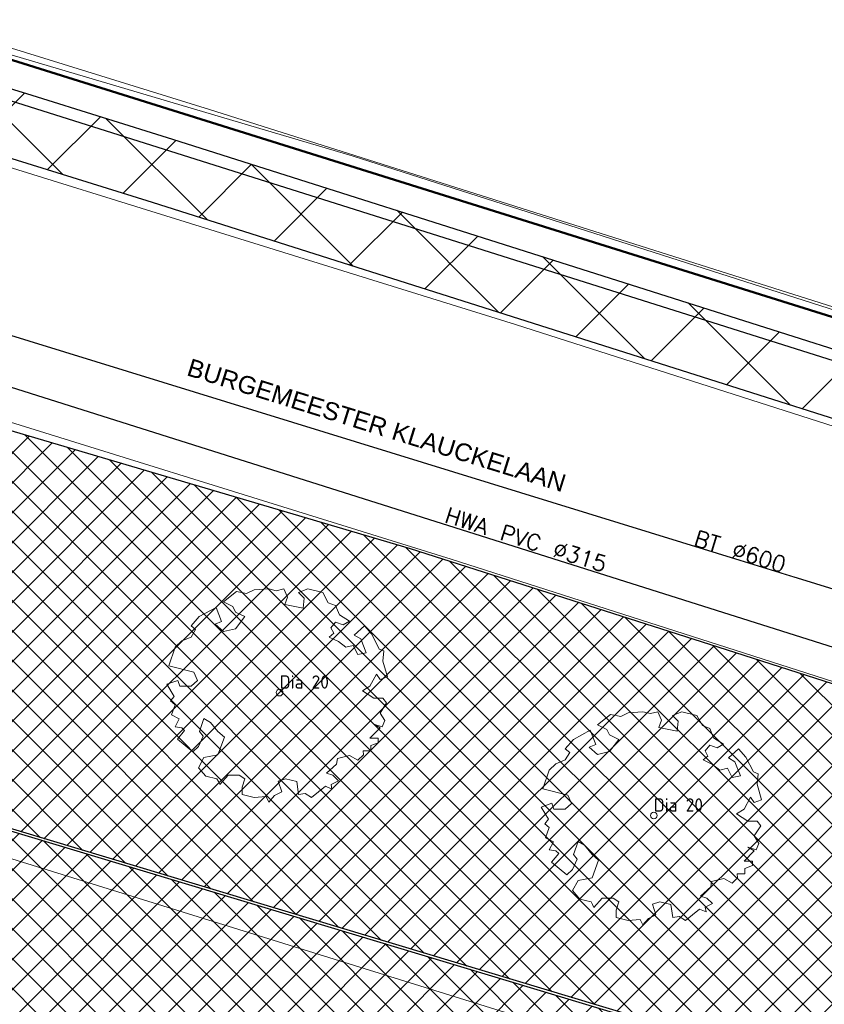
# Model space of a CAD drawing. Header units: metres. Extents: x 252743 to 254903, y 592696 to 593766.
# Tile 105 of 256: x 253928 to 253947, y 592982 to 593004. Entities that reach past the tile are written whole.
import ezdxf
from ezdxf.enums import TextEntityAlignment as Align

# ---------------------------------------------------------------- set-up
doc = ezdxf.new("R2010")
doc.units = ezdxf.units.M
doc.linetypes.add('IMPORT-KG-KADASTRAAL-SO _2_', pattern=[0])
doc.linetypes.add('IMPORT-KG-PERCEEL-SO _2_', pattern=[0])
for name, color, linetype, lineweight in [('132034000_dwg', 8, 'Continuous', 5), ('ALGEMEEN WERKGRENS', 10, 'FENCELINE1', 50), ('B-BH-KG-GRENS_KADASTRAAL-G', 250, 'IMPORT-KG-KADASTRAAL-SO _2_', 18), ('B-BH-KG-GRENS_PERCEEL-G', 250, 'IMPORT-KG-PERCEEL-SO _2_', 18), ('B-BH-VH-OPENVERHARDING-G', 250, 'Continuous', 18), ('B-WE-GR-BOOM-S1', 8, 'Continuous', 9), ('B-WE-GR-BOOM_STAMDIAMETER-T', 7, 'Continuous', 25)]:
    doc.layers.add(name, color=color, linetype=linetype, lineweight=lineweight)
doc.layers.add('ALGEMEEN HULP', color=6, linetype='Continuous', plot=False)
for name, color, linetype in [('ALGEMEEN TEKST 200', 7, 'Continuous'), ('B-RI-DWA-BETON', 8, 'Continuous'), ('B-RI-HWA-PVC', 8, 'Continuous'), ('B-RI-TEKST 200', 8, 'Continuous'), ('N-GR-ARC-GROENVOORZIENING-N', 82, 'Continuous'), ('N-KL-NUTSSTROOK', 10, 'Continuous')]:
    doc.layers.add(name, color=color, linetype=linetype)
doc.layers.get('0').freeze()
doc.styles.add('B_STANDARD 200', font='txt.shx', dxfattribs={"height": 0.36})
doc.styles.add('N_STANDARD 200', font='arial.ttf', dxfattribs={"height": 0.4})
doc.styles.add('NLCS-ISO', font='txt')
doc.linetypes.add('FENCELINE1', pattern='A,6.35,-2.54,[133,ltypeshp.shx,S=2.54,R=0,X=-2.54,Y=0],-2.54,25.4', length=36.83)

# ---------------------------------------------------------------- blocks, each defined once
blk = doc.blocks.new('SGR-BOOM_06_ST')
at = {"linetype": 'Continuous', "flags": 128}
blk.add_lwpolyline([(2.698, 3.52), (2.53, 3.939), (2.197, 4.064), (1.945, 4.524), (1.273, 4.692), (0.855, 4.524), (1.108, 4.273), (1.064, 3.812), (0.228, 3.98), (0.352, 4.315), (0.184, 4.692), (-0.15, 4.609), (-0.486, 4.692), (-1.155, 4.65), (-1.491, 4.483), (-1.952, 4.565), (-2.539, 4.105), (-2.12, 3.896), (-1.994, 3.644), (-1.575, 3.435), (-1.994, 2.89), (-2.539, 2.766), (-2.915, 3.099), (-2.62, 3.217), (-2.873, 3.855), (-3.628, 3.435), (-4.004, 3.016), (-3.794, 2.848), (-4.004, 2.514), (-4.425, 2.346), (-4.717, 2.054), (-5.01, 1.214), (-3.88, 0.921), (-3.712, 0.544), (-4.004, 0.293), (-4.507, 0.293), (-4.602, 0.556), (-5.093, 0.376), (-4.758, -0.168), (-4.925, -0.377), (-4.717, -0.545), (-4.884, -1.006), (-4.532, -1.182), (-4.717, -1.551), (-4.424, -1.592), (-4.293, -1.707), (-4.619, -2.107), (-3.921, -2.682), (-3.668, -2.431), (-3.46, -1.97), (-3.627, -1.761), (-3.419, -1.174), (-3.124, -1.342), (-2.788, -1.761), (-2.496, -2.01), (-2.788, -2.808), (-3.419, -2.932), (-3.668, -3.394), (-3.333, -3.771), (-2.832, -3.897), (-2.769, -4.022), (-2.706, -4.148), (-2.328, -3.729), (-1.826, -3.729), (-1.575, -3.897), (-1.699, -4.273), (-1.699, -4.609), (-1.154, -4.736), (-0.61, -4.692), (-0.486, -4.945), (-0.233, -4.65), (0.101, -4.483), (-0.059, -4.007), (0.269, -3.896), (0.773, -4.023), (0.856, -4.609), (1.149, -4.565), (1.442, -4.736), (2.071, -4.232), (2.365, -4.356), (2.322, -4.147), (2.657, -3.98), (2.406, -3.728), (2.113, -3.644), (2.574, -3.226), (2.615, -2.975), (3.16, -2.848), (3.538, -3.058), (3.787, -2.807), (3.77, -2.633), (4.123, -2.633), (4.123, -2.387), (4.459, -2.263), (4.459, -2.054), (4.082, -2.054), (4.543, -1.591), (4.25, -1.425), (4.627, -1.55), (4.752, -1.257), (4.543, -0.921), (4.835, -0.461), (4.668, -0.252), (4.25, -0.252), (3.746, 0.085), (4.082, 0.294), (4.375, 0.838), (4.543, 0.589), (4.876, 0.713), (4.667, 1.425), (4.711, 1.886), (4.5, 1.97), (4.164, 2.64), (3.828, 3.013), (3.374, 2.604), (3.663, 2.431), (3.914, 1.802), (3.537, 1.718), (3.327, 2.136), (2.991, 2.054), (2.657, 2.305), (2.238, 2.514), (2.447, 2.682), (2.321, 2.932), (2.53, 3.184), (2.866, 3.059), (3.159, 3.227)], close=True, dxfattribs=at)
blk.add_circle((0, 0), 0.15)
at = {"layer": 'B-WE-GR-BOOM_STAMDIAMETER-T', "style": 'NLCS-ISO'}
blk.add_attdef('STAMDIAMETER', text='', height=0.3, dxfattribs=at).set_placement((0, 0), align=Align.BOTTOM_LEFT)
blk = doc.blocks.new('132034000_dwg_GWW-CAD Brk tekening 12A-1381409-Plot dakaanzicht')
at = {"layer": 'B-BH-KG-GRENS_KADASTRAAL-G', "color": 253, "linetype": 'Continuous', "lineweight": 9, "flags": 128}
blk.add_lwpolyline([(253885794, 593016088), (253908592, 593009394), (253922556, 593005253), (253935858, 593001308), (253982909, 592986241), (253989387, 593012464)], dxfattribs=at)
at = {"layer": 'B-BH-KG-GRENS_PERCEEL-G', "color": 253, "linetype": 'Continuous', "lineweight": 9, "flags": 128}
for points in [[(253885794, 593016088), (253908592, 593009394), (253922556, 593005253), (253935858, 593001308), (253982909, 592986241), (253989387, 593012464)], [(253989387, 593012464), (253982909, 592986241), (253935858, 593001308), (253922556, 593005253), (253922787, 593005454)]]:
    blk.add_lwpolyline(points, dxfattribs=at)
blk = doc.blocks.new('132034000_dwg_GWW-CAD Bgt tekening 12A-1381416-Plot dakaanzicht')
at = {"layer": 'B-BH-VH-OPENVERHARDING-G', "color": 253, "lineweight": 9, "flags": 128}
for points in [[(253954386, 592986965), (253944324, 592990193), (253938095, 592992191), (253925446, 592996122)], [(253900797, 593009088), (253920062, 593003552), (253939549, 592997493), (253963094, 592989949)], [(253920161, 593006223), (253932637, 593002352), (253957224, 592994559)], [(253963094, 592989949), (253939549, 592997493), (253920062, 593003552), (253900797, 593009088)]]:
    blk.add_lwpolyline(points, dxfattribs=at)
blk.add_lwpolyline([(253920823, 592987705), (253926009, 592986089), (253941472, 592981272), (253940049, 592976375), (253918446, 592983064), (253919894, 592987994)], close=True, dxfattribs=at)
blk = doc.blocks.new('132034000_dwg-1357416-Plot dakaanzicht')
for name in ['132034000_dwg_GWW-CAD Brk tekening 12A-1381409-Plot dakaanzicht', '132034000_dwg_GWW-CAD Bgt tekening 12A-1381416-Plot dakaanzicht']:
    blk.add_blockref(name, (0, 0))

msp = doc.modelspace()

# ---------------------------------------------------------------- hatches: boundary and pattern name
at = {"layer": 'N-GR-ARC-GROENVOORZIENING-N'}
h = msp.add_hatch(dxfattribs=at)
h.set_pattern_fill('ANSI37', color=256, scale=0.15)
h.paths.add_polyline_path([(253915.218, 592989.941), (253942.081, 592981.849), (253939.176, 592972.535), (253912.435, 592980.464)])

# ---------------------------------------------------------------- linework, layer by layer
msp.add_lwpolyline([(253915.218, 592989.941), (253942.081, 592981.849), (253939.176, 592972.535), (253912.435, 592980.464)], close=True, dxfattribs=at)

# ---------------------------------------------------------------- block references
at = {"layer": '132034000_dwg', "color": 253, "lineweight": 9, "xscale": 0.001, "yscale": 0.001, "zscale": 0.001}
msp.add_blockref('132034000_dwg-1357416-Plot dakaanzicht', (0, 0), dxfattribs=at)
at = {"layer": 'B-WE-GR-BOOM-S1'}
ref = msp.add_blockref('SGR-BOOM_06_ST', (253934.219, 592989.173, -0.522), dxfattribs=dict(at, xscale=0.5, yscale=0.5, zscale=0.5))
ref.add_attrib('STAMDIAMETER', 'Dia 20', dxfattribs={"layer": 'B-WE-GR-BOOM_STAMDIAMETER-T', "height": 0.3, "style": 'NLCS-ISO'}).set_placement((253934.219, 592989.173, -0.522), align=Align.BOTTOM_LEFT)
ref = msp.add_blockref('SGR-BOOM_06_ST', (253942.67, 592986.395, -0.584), dxfattribs=dict(at, xscale=0.5, yscale=0.5, zscale=0.5))
ref.add_attrib('STAMDIAMETER', 'Dia 20', dxfattribs={"layer": 'B-WE-GR-BOOM_STAMDIAMETER-T', "height": 0.3, "style": 'NLCS-ISO'}).set_placement((253942.67, 592986.395, -0.584), align=Align.BOTTOM_LEFT)

# ---------------------------------------------------------------- next in the draw order: texts
at = {"layer": 'B-RI-TEKST 200', "char_height": 0.36, "attachment_point": 9, "style": 'B_STANDARD 200', "bg_fill": 3, "box_fill_scale": 1, "bg_fill_color": 256, "bg_fill_transparency": 0}
for s, insert, width, rotation in [('HWA PVC Ø315', (253941.538, 592991.89), 4.40504, 342.4843), ('\\pxql;BT Ø600', (253945.826, 592991.803), 2.37821, 342.7946)]:
    msp.add_mtext(s, dxfattribs=dict(at, insert=insert, width=width, rotation=rotation))

# ---------------------------------------------------------------- next in the draw order: linework, layer by layer
at = {"layer": 'ALGEMEEN WERKGRENS', "ltscale": 0.3}
msp.add_lwpolyline([(253685.732, 593068.089), (253769.686, 593047.088), (253787.727, 593042.262), (253838.409, 593029.075), (253862.83, 593022.638), (253897.424, 593012.683), (253927.283, 593003.747), (253983.948, 592985.984)], dxfattribs=at)

# ---------------------------------------------------------------- next in the draw order: texts
at = {"layer": 'ALGEMEEN TEKST 200', "insert": (253932.216, 592996.733), "char_height": 0.4, "width": 9.90778, "attachment_point": 1, "rotation": 342.701, "style": 'N_STANDARD 200', "bg_fill": 3, "box_fill_scale": 1.5, "bg_fill_color": 256, "bg_fill_transparency": 0}
msp.add_mtext('BURGEMEESTER KLAUCKELAAN', dxfattribs=at)

# ---------------------------------------------------------------- next in the draw order: hatches: boundary and pattern name
at = {"layer": 'N-GR-ARC-GROENVOORZIENING-N'}
h = msp.add_hatch(dxfattribs=at)
h.set_pattern_fill('ANSI37', color=256, scale=0.15)
edge = h.paths.add_edge_path()
edge.add_line((253915.232, 592989.988), (253915.232, 592989.989))
edge.add_line((253915.232, 592989.989), (253915.892, 592992.237))
edge.add_line((253915.892, 592992.237), (253916.007, 592992.627))
edge.add_arc((253921.537, 592991.053), 5.75, 72.7341, 164.1214, ccw=False)
edge.add_line((253923.244, 592996.544), (253937.166, 592992.427))
edge.add_line((253937.166, 592992.427), (253944.309, 592990.145))
edge.add_line((253944.309, 592990.145), (253948.927, 592988.664))
edge.add_line((253948.927, 592988.664), (253958.954, 592985.449))
edge.add_line((253958.954, 592985.449), (253969.203, 592982.166))
edge.add_line((253969.203, 592982.166), (253979.223, 592978.96))
edge.add_line((253979.223, 592978.96), (253980.12, 592978.673))
edge.add_line((253980.12, 592978.673), (253979.506, 592976.752))
edge.add_line((253979.506, 592976.752), (253983.842, 592975.357))
edge.add_line((253983.842, 592975.357), (253986.945, 592972.231))
edge.add_line((253986.945, 592972.231), (253988.101, 592968.399))
edge.add_line((253988.101, 592968.399), (253984.282, 592966.235))
edge.add_line((253984.282, 592966.235), (253981.708, 592964.592))
edge.add_line((253981.708, 592964.592), (253980.027, 592963.192))
edge.add_line((253980.027, 592963.192), (253978.633, 592961.746))
edge.add_line((253978.633, 592961.746), (253976.561, 592959.37))
edge.add_line((253976.561, 592959.37), (253973.99, 592956.369))
edge.add_line((253973.99, 592956.369), (253973.29, 592955.184))
edge.add_line((253973.29, 592955.184), (253972.831, 592953.905))
edge.add_line((253972.831, 592953.905), (253972.213, 592952.27))
edge.add_line((253972.213, 592952.27), (253971.568, 592950.646))
edge.add_line((253971.568, 592950.646), (253970.891, 592949.035))
edge.add_line((253970.891, 592949.035), (253970.364, 592947.834))
edge.add_line((253970.364, 592947.834), (253970.004, 592947.038))
edge.add_line((253970.004, 592947.038), (253969.451, 592945.849))
edge.add_line((253969.451, 592945.849), (253969.073, 592945.062))
edge.add_line((253969.073, 592945.062), (253968.687, 592944.277))
edge.add_line((253968.687, 592944.277), (253968.095, 592943.108))
edge.add_line((253968.095, 592943.108), (253967.691, 592942.332))
edge.add_line((253967.691, 592942.332), (253966.864, 592940.793))
edge.add_line((253966.864, 592940.793), (253966.439, 592940.03))
edge.add_line((253966.439, 592940.03), (253965.791, 592938.89))
edge.add_line((253965.791, 592938.89), (253965.031, 592937.57))
edge.add_line((253965.031, 592937.57), (253964.462, 592936.602))
edge.add_line((253964.462, 592936.602), (253963.888, 592935.64))
edge.add_line((253963.888, 592935.64), (253963.306, 592934.681))
edge.add_line((253963.306, 592934.681), (253962.123, 592932.776))
edge.add_line((253962.123, 592932.776), (253961.404, 592931.649))
edge.add_line((253961.404, 592931.649), (253960.296, 592929.951))
edge.add_line((253960.296, 592929.951), (253958.728, 592927.626))
edge.add_line((253958.728, 592927.626), (253957.444, 592925.786))
edge.add_line((253957.444, 592925.786), (253957.019, 592925.118))
edge.add_line((253957.019, 592925.118), (253956.305, 592924.199))
edge.add_line((253956.305, 592924.199), (253955.137, 592922.614))
edge.add_line((253955.137, 592922.614), (253954.369, 592921.745))
edge.add_line((253954.369, 592921.745), (253952.927, 592919.759))
edge.add_line((253952.927, 592919.759), (253951.859, 592918.379))
edge.add_line((253951.859, 592918.379), (253950.159, 592916.331))
edge.add_line((253950.159, 592916.331), (253949.469, 592915.501))
edge.add_line((253949.469, 592915.501), (253948.459, 592914.284))
edge.add_line((253948.459, 592914.284), (253947.442, 592913.182))
edge.add_line((253947.442, 592913.182), (253946.875, 592912.568))
edge.add_line((253946.875, 592912.568), (253945.282, 592910.842))
edge.add_line((253945.282, 592910.842), (253944.581, 592910.083))
edge.add_line((253944.581, 592910.083), (253942.673, 592908.016))
edge.add_line((253942.673, 592908.016), (253942.415, 592907.737))
edge.add_line((253942.415, 592907.737), (253941.652, 592907.043))
edge.add_line((253941.652, 592907.043), (253940.611, 592906.097))
edge.add_line((253940.611, 592906.097), (253939.416, 592905.011))
edge.add_line((253939.416, 592905.011), (253938.208, 592903.914))
edge.add_line((253938.208, 592903.914), (253936.562, 592902.418))
edge.add_line((253936.562, 592902.418), (253935.058, 592901.052))
edge.add_line((253935.058, 592901.052), (253927.397, 592910.405))
edge.add_line((253927.397, 592910.405), (253944.969, 592970.826))
edge.add_line((253944.969, 592970.826), (253939.226, 592972.528))
edge.add_line((253939.226, 592972.528), (253942.143, 592981.882))
edge.add_line((253942.143, 592981.882), (253915.232, 592989.988))
at = {"layer": 'N-KL-NUTSSTROOK'}
h = msp.add_hatch(dxfattribs=at)
h.set_pattern_fill('ANSI37', color=256, scale=0.5)
h.paths.add_polyline_path([(253982.43, 592983.956), (253960.509, 592990.987), (253931.349, 593000.252), (253928.175, 593001.239), (253919.899, 593003.807), (253913.19, 593005.735), (253882.033, 593014.666), (253854.395, 593022.483), (253848.805, 593024.01), (253826.698, 593029.772), (253802.992, 593035.977), (253789.271, 593039.52), (253743.782, 593051.321), (253736.471, 593053.202), (253725.155, 593056.031), (253681.89, 593066.75), (253682.251, 593068.206), (253725.518, 593057.487), (253736.84, 593054.656), (253744.157, 593052.773), (253789.647, 593040.972), (253803.369, 593037.429), (253827.077, 593031.224), (253849.192, 593025.46), (253854.797, 593023.928), (253882.444, 593016.109), (253913.603, 593007.177), (253920.328, 593005.244), (253928.619, 593002.672), (253931.799, 593001.683), (253960.966, 592992.416), (253982.888, 592985.385)])

# ---------------------------------------------------------------- next in the draw order: linework, layer by layer
at = {"layer": 'ALGEMEEN HULP'}
msp.add_lwpolyline([(253681.679, 593069.399), (253878.723, 593018.164), (253985.858, 592984.311)], dxfattribs=at)
at = {"layer": 'B-RI-DWA-BETON'}
msp.add_line((253890.416, 593008.896), (253988.736, 592978.542), dxfattribs=at)
at = {"layer": 'B-RI-HWA-PVC'}
msp.add_line((253913.344, 593000.768), (253983.37, 592978.59), dxfattribs=at)
at = {"layer": 'N-GR-ARC-GROENVOORZIENING-N'}
msp.add_lwpolyline([(253927.397, 592910.405), (253944.969, 592970.826), (253939.226, 592972.528), (253942.143, 592981.882), (253915.232, 592989.988), (253915.232, 592989.989), (253915.892, 592992.237), (253916.007, 592992.627, -0.421323), (253923.244, 592996.544), (253937.166, 592992.427), (253944.309, 592990.145), (253948.927, 592988.664)], format="xyb", dxfattribs=at)
at = {"layer": 'N-KL-NUTSSTROOK'}
msp.add_lwpolyline([(253882.444, 593016.109), (253913.603, 593007.177), (253920.328, 593005.244), (253928.619, 593002.672), (253931.799, 593001.683), (253960.966, 592992.416), (253982.888, 592985.385), (253982.43, 592983.956), (253960.509, 592990.987), (253931.349, 593000.252), (253928.175, 593001.239), (253919.899, 593003.807), (253913.19, 593005.735), (253882.033, 593014.666)], dxfattribs=at)

doc.saveas('drawing.dxf')
